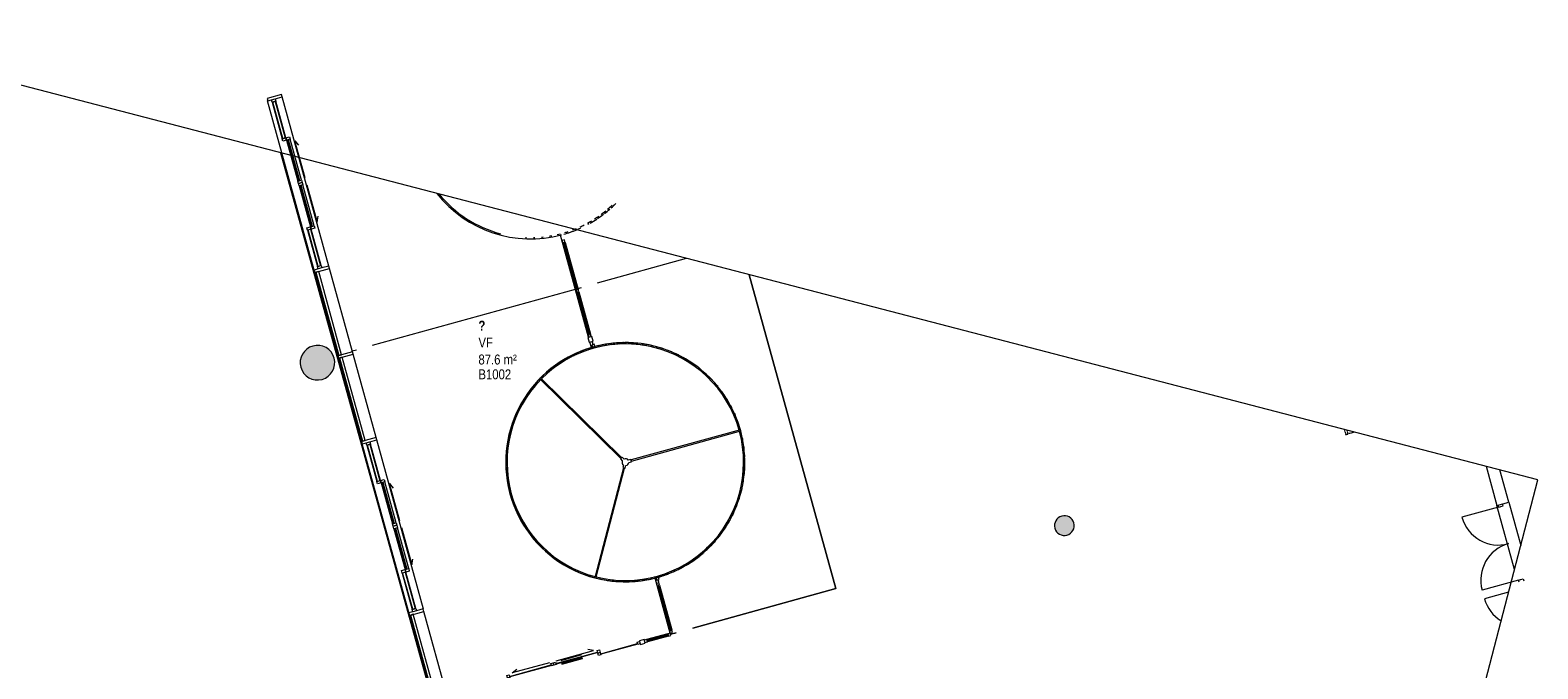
# Model space of a CAD drawing. Header units: millimetres. Extents: x 1487155 to 1697087, y 2364492 to 2519428.
# Tile 9 of 9: x 1641758 to 1672283, y 2506501 to 2519428. Entities that reach past the tile are written whole.
import ezdxf

# ---------------------------------------------------------------- set-up
doc = ezdxf.new("R2010")
doc.units = ezdxf.units.MM
doc.linetypes.add('Overhead', pattern=[3.9688, 2.3813, -1.5875])
doc.layers.add('_grå hatch fotavtrykk', color=7, linetype='Continuous')
for name, color, linetype, lineweight in [('A2', 6, 'Continuous', 5), ('A2-D', 1, 'Continuous', 5), ('A2-DOR', 1, 'Continuous', 5), ('A222', 6, 'Continuous', 5), ('A23', 3, 'Continuous', 5), ('A2312', 1, 'Continuous', 5), ('A254', 6, 'Continuous', 5), ('A281', 3, 'Continuous', 5), ('A852-T', 1, 'Continuous', 9), ('A852-TYNN', 7, 'Continuous', 5), ('A862', 4, 'Continuous', 15)]:
    doc.layers.add(name, color=color, linetype=linetype, lineweight=lineweight)
doc.styles.add('Arial Narrow', font='ARIALN.TTF', dxfattribs={"height": 200})
doc.styles.add('Arial Narrow_B', font='ARIALNB.TTF', dxfattribs={"height": 200})

# ---------------------------------------------------------------- blocks, each defined once
blk = doc.blocks.new('Søyle Betong Sirkulær - 400-3053068-zv001-h01-a-200-1-0001')
at = {"layer": 'A222'}
blk.add_hatch(color=256, dxfattribs=at).paths.add_polyline_path([(194, -48), (200, 0), (194, 48), (177, 93), (150, 133), (114, 165), (71, 187), (24, 199), (-24, 199), (-71, 187), (-114, 165), (-150, 133), (-177, 93), (-194, 48), (-200, 0), (-194, -48), (-177, -93), (-150, -133), (-114, -165), (-71, -187), (-24, -199), (24, -199), (71, -187), (114, -165), (150, -133), (177, -93)])
at = {"layer": 'A222', "lineweight": 18}
for start, end in [(360, 180), (180, 360)]:
    blk.add_arc((0, 0), 200, start, end, dxfattribs=at)
blk = doc.blocks.new('Søyle Betong Sirkulær - 700-3053066-zv001-h01-a-200-1-0001')
at = {"layer": 'A222'}
blk.add_hatch(color=256, dxfattribs=at).paths.add_polyline_path([(344, -64), (350, 0), (344, 64), (326, 126), (298, 184), (259, 236), (211, 279), (156, 313), (96, 337), (32, 349), (-32, 349), (-96, 337), (-156, 313), (-211, 279), (-259, 236), (-298, 184), (-326, 126), (-344, 64), (-350, 0), (-344, -64), (-326, -126), (-298, -184), (-259, -236), (-211, -279), (-156, -313), (-96, -337), (-32, -349), (32, -349), (96, -337), (156, -313), (211, -279), (259, -236), (298, -184), (326, -126)])
at = {"layer": 'A222', "lineweight": 18}
for start, end in [(0, 180), (180, 0)]:
    blk.add_arc((0, 0), 350, start, end, dxfattribs=at)
blk = doc.blocks.new('System Panel - Glassfelt 50mm offset 165-2979968-zv001-h01-a-200-1-0001')
at = {"layer": 'A2312', "lineweight": 13}
for p, q in [((875, -141), (-875, -141)), ((-875, -141), (-875, -200)), ((-875, -200), (875, -200)), ((875, -200), (875, -141))]:
    blk.add_line(p, q, dxfattribs=at)
blk = doc.blocks.new('Rectangular Mullion - ENZV_300x50mm_offset 70-V66-zv001-h01-a-200-1-0001')
at = {"layer": 'A2312', "lineweight": 15}
for p, q in [((-25, 218), (25, 218)), ((-25, -85), (-25, 218)), ((25, 218), (25, 135)), ((25, 60), (25, -85)), ((25, -85), (-25, -85))]:
    blk.add_line(p, q, dxfattribs=at)
blk = doc.blocks.new('Rectangular Mullion - ENZV_300x50mm_offset 70-V67-zv001-h01-a-200-1-0001')
at = {"layer": 'A2312', "lineweight": 15}
for p, q in [((-25, 218), (25, 218)), ((-25, 135), (-25, 218)), ((-25, -85), (-25, 60)), ((25, 218), (25, -85)), ((25, -85), (-25, -85))]:
    blk.add_line(p, q, dxfattribs=at)
blk = doc.blocks.new('Rectangular Mullion - ENZV_300x50mm_offset 70-2979316-zv001-h01-a-200-1-0001')
at = {"layer": 'A2312', "lineweight": 15}
for p, q in [((-25, 218), (25, 218)), ((-25, -85), (-25, 218)), ((25, 218), (25, -85)), ((25, -85), (-25, -85))]:
    blk.add_line(p, q, dxfattribs=at)
blk = doc.blocks.new('Systemveggdør Skyvedør Dobbel med Glassfelt _parametrisk offset_ - YDGS02-2980109-zv001-h01-a-200-1-0001')
at = {"layer": 'A2-D'}
for p, q in [((-1800, -25), (-1800, 25)), ((-1800, 25), (-1750, 25)), ((-1750, 25), (-1750, -25)), ((-1195, 25), (-1750, 25)), ((-975, 25), (-975, 75)), ((-975, 75), (-925, 75)), ((-925, 25), (-975, 25)), ((-975, -25), (-975, 25)), ((-975, 25), (-925, 25)), ((-925, 75), (-925, 25)), ((-925, 35), (-925, 45)), ((-925, 45), (-50, 45)), ((-50, 35), (-925, 35)), ((-925, 25), (-925, -25)), ((-50, 25), (-50, 75)), ((-50, 75), (0, 75)), ((-50, 45), (-50, 35)), ((0, 25), (-50, 25)), ((0, 75), (0, 25)), ((0, 25), (0, 75)), ((0, 75), (50, 75)), ((50, 25), (0, 25)), ((50, 75), (50, 25)), ((50, 35), (50, 45)), ((50, 45), (925, 45)), ((925, 35), (50, 35)), ((597, 75), (158, 75)), ((158, 25), (597, 25)), ((925, 25), (925, 75)), ((925, 75), (975, 75)), ((925, 45), (925, 35)), ((975, 25), (925, 25)), ((925, -25), (925, 25)), ((925, 25), (975, 25)), ((975, 75), (975, 25)), ((975, 25), (975, -25)), ((1750, -25), (1750, 25)), ((1750, 25), (1800, 25)), ((1800, 25), (1800, -25)), ((-1750, -25), (-1800, -25)), ((-1750, -15), (-1750, -5)), ((-1750, -5), (-975, -5)), ((-975, -15), (-1750, -15)), ((-1750, -25), (-1195, -25)), ((-975, -5), (-975, -15)), ((-925, -25), (-975, -25)), ((975, -25), (925, -25)), ((975, -15), (975, -5)), ((975, -5), (1750, -5)), ((1750, -15), (975, -15)), ((1750, -5), (1750, -15)), ((1800, -25), (1750, -25))]:
    blk.add_line(p, q, dxfattribs=at)
at = {"layer": 'A2-DOR'}
for p, q in [((-854, 97), (-745, 148)), ((-71, 97), (-854, 97)), ((71, 97), (854, 97)), ((854, 97), (745, 148))]:
    blk.add_line(p, q, dxfattribs=at)
blk = doc.blocks.new('Rectangular Mullion - ENZV_50x50mm uten offset-2979530-zv001-h01-a-200-1-0001')
at = {"layer": 'A2312', "lineweight": 15}
for p, q in [((-50, 25), (0, 25)), ((-50, -25), (-50, 25)), ((0, 25), (0, -25)), ((0, -25), (-50, -25))]:
    blk.add_line(p, q, dxfattribs=at)
blk = doc.blocks.new('Rectangular Mullion - ENZV_El føringskanal 80 x 100-2980116-zv001-h01-a-200-1-0001')
at = {"layer": 'A2312', "lineweight": 15}
for p, q in [((0, 40), (-100, 40)), ((-100, 40), (-100, -40)), ((0, -40), (0, 40)), ((-100, -40), (0, -40))]:
    blk.add_line(p, q, dxfattribs=at)
blk = doc.blocks.new('Rectangular Mullion - ENZV_50x50mm uten offset-2979528-zv001-h01-a-200-1-0001')
at = {"layer": 'A2312', "lineweight": 15}
for p, q in [((-50, 25), (0, 25)), ((-50, -25), (-50, 25)), ((0, 25), (0, -25)), ((0, -25), (-50, -25))]:
    blk.add_line(p, q, dxfattribs=at)
blk = doc.blocks.new('System Panel - Glassfelt 10mm-2980117-zv001-h01-a-200-1-0001')
at = {"layer": 'A2312', "lineweight": 13}
for p, q in [((470, 5), (-470, 5)), ((-470, 5), (-470, -5)), ((470, -5), (470, 5)), ((-470, -5), (470, -5))]:
    blk.add_line(p, q, dxfattribs=at)
blk = doc.blocks.new('Rectangular Mullion - ENZV_50x50mm uten offset-2979526-zv001-h01-a-200-1-0001')
at = {"layer": 'A2312', "lineweight": 15}
for p, q in [((0, 25), (-50, 25)), ((-50, 25), (-50, -25)), ((0, -25), (0, 25)), ((-50, -25), (0, -25))]:
    blk.add_line(p, q, dxfattribs=at)
blk = doc.blocks.new('Rectangular Mullion - ENZV_50x50mm uten offset-2979538-zv001-h01-a-200-1-0001')
at = {"layer": 'A2312'}
for p, q in [((1647363, 2469097), (1647126, 2468187)), ((1647411, 2469085), (1647175, 2468175))]:
    blk.add_line(p, q, dxfattribs=at)
blk = doc.blocks.new('Rectangular Mullion - ENZV_El føringskanal 80 x 100-2980156-zv001-h01-a-200-1-0001')
at = {"layer": 'A2312', "lineweight": 15}
for p, q in [((0, 40), (-100, 40)), ((-100, 40), (-100, -40)), ((0, 25), (0, 40)), ((-100, -40), (0, -40)), ((0, -40), (0, -25))]:
    blk.add_line(p, q, dxfattribs=at)
blk = doc.blocks.new('Rectangular Mullion - ENZV_300x50mm_offset 70-2979318-zv001-h01-a-200-1-0001')
at = {"layer": 'A2312'}
for p, q in [((1633138, 2584293), (1634375, 2585532)), ((1633353, 2584079), (1634589, 2585318))]:
    blk.add_line(p, q, dxfattribs=at)
blk = doc.blocks.new('Tofløyet1 - DT10A_Tofløyet tredør 16x21M-2979598-zv001-h01-a-200-1-0001')
at = {"layer": 'A2-D'}
for p, q in [((-765, 95), (-765, 860)), ((765, 95), (765, 860)), ((-805, 95), (-765, 95)), ((-765, 95), (-765, 55)), ((-765, 95), (-765, -5)), ((765, 95), (765, 55)), ((765, 95), (765, -5)), ((805, 95), (765, 95)), ((-765, -5), (-805, -5)), ((765, -5), (805, -5))]:
    blk.add_line(p, q, dxfattribs=at)
for centre, start, end in [((-765, 95), 0, 90), ((765, 95), 90, 180)]:
    blk.add_arc(centre, 765, start, end, dxfattribs=at)
blk = doc.blocks.new('Systemveggdør Skyvedør Dobbel med Glassfelt _parametrisk offset_ - YDGS01-2980608-zv001-h01-a-200-1-0001')
at = {"layer": 'A2-D'}
for p, q in [((-960, -60), (-960, 15)), ((-960, 15), (-910, 15)), ((-910, 15), (-910, -60)), ((-50, 15), (-910, 15)), ((-50, -60), (-50, 15)), ((-50, 15), (0, 15)), ((0, 15), (0, -60)), ((0, -60), (0, 15)), ((0, 15), (50, 15)), ((50, 15), (50, -60)), ((910, 15), (50, 15)), ((910, -60), (910, 15)), ((910, 15), (960, 15)), ((960, 15), (960, -60)), ((-1775, -135), (-1775, -60)), ((-1775, -60), (-1725, -60)), ((-1725, -135), (-1775, -135)), ((-1725, -60), (-1725, -135)), ((-960, -60), (-1725, -60)), ((-1725, -125), (-1725, -73)), ((-1725, -73), (-960, -73)), ((-960, -125), (-1725, -125)), ((-1725, -135), (-960, -135)), ((-910, -60), (-960, -60)), ((-960, -135), (-960, -60)), ((-960, -60), (-910, -60)), ((-960, -73), (-960, -125)), ((-910, -135), (-960, -135)), ((-910, -48), (-910, -23)), ((-910, -23), (-50, -23)), ((-50, -48), (-910, -48)), ((-910, -60), (-50, -60)), ((-910, -60), (-910, -135)), ((-50, -23), (-50, -48)), ((0, -60), (-50, -60)), ((50, -60), (0, -60)), ((50, -48), (50, -23)), ((50, -23), (910, -23)), ((910, -48), (50, -48)), ((50, -60), (910, -60)), ((910, -23), (910, -48)), ((960, -60), (910, -60)), ((910, -135), (910, -60)), ((910, -60), (960, -60)), ((960, -135), (910, -135)), ((960, -60), (960, -135)), ((1725, -60), (960, -60)), ((960, -125), (960, -73)), ((960, -73), (1725, -73)), ((1725, -125), (960, -125)), ((960, -135), (1725, -135)), ((1725, -135), (1725, -60)), ((1725, -60), (1775, -60)), ((1725, -73), (1725, -125)), ((1775, -135), (1725, -135)), ((1775, -60), (1775, -135))]:
    blk.add_line(p, q, dxfattribs=at)
at = {"layer": 'A2-DOR'}
for p, q in [((-854, 97), (-745, 148)), ((-71, 97), (-854, 97)), ((71, 97), (854, 97)), ((854, 97), (745, 148))]:
    blk.add_line(p, q, dxfattribs=at)
blk = doc.blocks.new('System Panel - Glassfelt 10mm-2980621-zv001-h01-a-200-1-0001')
at = {"layer": 'A2312', "lineweight": 13}
for p, q in [((495, 5), (-495, 5)), ((-495, 5), (-495, -5)), ((495, -5), (495, 5)), ((-495, -5), (495, -5))]:
    blk.add_line(p, q, dxfattribs=at)
blk = doc.blocks.new('Rectangular Mullion - ENZV_50x50mm uten offset-2980225-zv001-h01-a-200-1-0001')
at = {"layer": 'A2312'}
for p, q in [((1634737, 2436161), (1634042, 2435456)), ((1634772, 2436126), (1634077, 2435421))]:
    blk.add_line(p, q, dxfattribs=at)
blk = doc.blocks.new('Rectangular Mullion - ENZV_50x50mm uten offset-2980165-zv001-h01-a-200-1-0001')
at = {"layer": 'A2312', "lineweight": 15}
for p, q in [((-25, 25), (25, 25)), ((-25, -25), (-25, 25)), ((25, 25), (25, -25)), ((25, -25), (-25, -25))]:
    blk.add_line(p, q, dxfattribs=at)
blk = doc.blocks.new('karusseldør Bund11 - karusseldør Bund-3039256-zv001-h01-a-200-1-0001')
at = {"layer": 'A2'}
for p, q in [((-189991, 387670), (-189992, 387670)), ((-189991, 387670), (-189991, 385371)), ((-189966, 387670), (-189991, 387670)), ((-189966, 385371), (-189966, 387670)), ((-192039, 386471), (-192060, 386484)), ((-187889, 386471), (-187910, 386459)), ((-192352, 385720), (-192353, 385718)), ((-192448, 385256), (-192498, 385256)), ((-192498, 385256), (-192498, 385246)), ((-192498, 385246), (-192448, 385246)), ((-192383, 385276), (-192448, 385276)), ((-192448, 385276), (-192448, 385256)), ((-192448, 385246), (-192448, 385226)), ((-192383, 385226), (-192383, 385276)), ((-190047, 385239), (-190095, 385212)), ((-189953, 385371), (-190003, 385371)), ((-190003, 385371), (-190003, 385316)), ((-189991, 385371), (-189966, 385371)), ((-189953, 385316), (-189953, 385371)), ((-189862, 385212), (-189909, 385239)), ((-187508, 385276), (-187573, 385276)), ((-187573, 385276), (-187573, 385226)), ((-187508, 385256), (-187508, 385276)), ((-187458, 385256), (-187508, 385256)), ((-187508, 385226), (-187508, 385246)), ((-187508, 385246), (-187458, 385246)), ((-187458, 385246), (-187458, 385256)), ((-192448, 385226), (-192383, 385226)), ((-192068, 384030), (-190076, 385180)), ((-190088, 385201), (-192059, 384064)), ((-190095, 385212), (-190070, 385169)), ((-190076, 385180), (-190088, 385201)), ((-190070, 385169), (-190022, 385196)), ((-189934, 385196), (-189887, 385169)), ((-189887, 385169), (-189862, 385212)), ((-189868, 385201), (-189881, 385180)), ((-189881, 385180), (-187889, 384030)), ((-187898, 384064), (-189868, 385201)), ((-187573, 385226), (-187508, 385226))]:
    blk.add_line(p, q, dxfattribs=at)
for radius, start, end in [(2420, 117.7747, 119.101), (2420, 113.7428, 114.976), (2420, 109.7015, 110.8556), (2420, 105.6507, 106.7399), (2420, 101.5899, 102.6289), (2420, 97.5193, 98.5229), (2420, 93.4385, 94.4219), (2420, 89.3476, 89.7037), (2420, 85.2465, 86.235), (2420, 81.1354, 82.1492), (2420, 77.0143, 78.0684), (2420, 72.8834, 73.9926), (2420, 68.7428, 69.9217), (2420, 64.5929, 65.8556), (2420, 60.4339, 61.7942), (2420, 129.8174, 131.4685), (2420, 125.8116, 127.3638), (2420, 121.7975, 123.2303), (2420, 56.2662, 57.7374), (2420, 52.0901, 53.6849), (2420, 47.9062, 49.6365), (2420, 137.8057, 139.787), (2420, 133.8153, 135.6424), (2420, 43.7148, 45.5922), (2420, 39.5165, 41.5515), (2420, 149.3561, 180), (2395, 149.3561, 209.701), (2420, 145.7664, 148.0855), (2420, 141.7892, 143.9348), (2420, 35.3119, 37.5143), (2420, 31.1015, 33.4802), (2395, 330.299, 30.299), (2420, 329.704, 30.299), (2420, 155.7207, 156.3943), (2420, 151.4139, 152.2388), (2420, 28.2772, 29.4452), (2420, 24.1901, 25.4206), (2420, 165.5781, 166.2492), (2420, 20.1081, 21.3943), (2420, 16.0298, 17.37), (2420, 172.7778, 173.0324), (2420, 169.5302, 170.4183), (2420, 11.9539, 13.3472), (2420, 7.88, 9.3257), (2420, 180, 210.296), (2420, 177.4297, 178.4926), (2420, 176.746, 177.1942), (2420, 173.4805, 174.4759), (70, 110.9248, 189.0752), (70, 350.9248, 69.0752), (2420, 3.8074, 5.3052), (2420, 1.5206, 1.6902), (2420, 0.5918, 1.2851), (2420, 180.7218, 181.3562), (2420, 181.3785, 182.4541), (2420, 184.6763, 186.426), (70, 230.9248, 309.0752), (2420, 351.5954, 353.5592), (2420, 355.6653, 357.2653), (2420, 357.2876, 357.6247), (2420, 188.6356, 190.3886), (2420, 192.6023, 194.3451), (2420, 343.4572, 345.4282), (2420, 347.526, 349.4937), (2420, 196.5815, 198.2978), (2420, 200.5839, 202.2477), (2420, 335.3205, 337.2971), (2420, 339.3887, 341.3626), (2420, 204.6375, 206.1956), (2420, 208.8466, 210), (2420, 210, 210.1419), (2420, 210.2962, 329.7042), (2420, 331.2526, 333.2315)]:
    blk.add_arc((-189978, 385251), radius, start, end, dxfattribs=at)
blk = doc.blocks.new('System Panel - Glassfelt 10mm-2980623-zv001-h01-a-200-1-0001')
at = {"layer": 'A2312', "lineweight": 13}
for p, q in [((445, 5), (-445, 5)), ((-445, 5), (-445, -5)), ((445, -5), (445, 5)), ((-445, -5), (445, -5))]:
    blk.add_line(p, q, dxfattribs=at)
blk = doc.blocks.new('Rectangular Mullion - ENZV_50x50mm uten offset-2980624-zv001-h01-a-200-1-0001')
at = {"layer": 'A2312'}
for p, q in [((1652809, 2514118), (1653046, 2513260)), ((1652857, 2514131), (1653094, 2513274))]:
    blk.add_line(p, q, dxfattribs=at)
blk = doc.blocks.new('System Panel - Glassfelt 10mm-2979531-zv001-h01-a-200-1-0001')
at = {"layer": 'A2312', "lineweight": 13}
for p, q in [((222, 5), (-222, 5)), ((-222, 5), (-222, -5)), ((222, -5), (222, 5)), ((-222, -5), (222, -5))]:
    blk.add_line(p, q, dxfattribs=at)
blk = doc.blocks.new('Rectangular Mullion - ENZV_50x50mm uten offset-V85-zv001-h01-a-200-1-0001')
at = {"layer": 'A2312'}
for p, q in [((1654661, 2507212), (1654234, 2507094)), ((1654675, 2507164), (1654248, 2507046))]:
    blk.add_line(p, q, dxfattribs=at)
blk = doc.blocks.new('Rectangular Mullion - ENZV_50x50mm uten offset-2980166-zv001-h01-a-200-1-0001')
at = {"layer": 'A2312', "lineweight": 15}
for p, q in [((-25, 25), (25, 25)), ((-25, -25), (-25, 25)), ((25, 25), (25, -25)), ((25, -25), (-25, -25))]:
    blk.add_line(p, q, dxfattribs=at)
blk = doc.blocks.new('Rectangular Mullion - ENZV_300x50mm_offset 70-2980978-zv001-h01-a-200-1-0001')
at = {"layer": 'A2312'}
for p, q in [((1647324, 2516364), (1646851, 2518075)), ((1647032, 2516284), (1646559, 2517995))]:
    blk.add_line(p, q, dxfattribs=at)
blk = doc.blocks.new('Rectangular Mullion - ENZV_300x50mm_offset 70-2980979-zv001-h01-a-200-1-0001')
at = {"layer": 'A2312'}
for p, q in [((1647504, 2514573), (1647032, 2516284)), ((1647796, 2514653), (1647324, 2516364))]:
    blk.add_line(p, q, dxfattribs=at)

msp = doc.modelspace()

# ---------------------------------------------------------------- linework, layer by layer
at = {"layer": '_grå hatch fotavtrykk'}
msp.add_lwpolyline([(1642232, 2469151), (1650873, 2502389), (1646841, 2516943)], dxfattribs=at)
at = {"layer": 'A2-D'}
msp.add_line((1671692, 2508056), (1671202, 2507920), dxfattribs=at)
msp.add_arc((1671940, 2508124), 765, 195.4265, 238.5471, dxfattribs=at)
at = {"layer": 'A23', "lineweight": 15}
for p, q in [((1671235, 2510601), (1671455, 2509805)), ((1671696, 2509872), (1671515, 2510528)), ((1671455, 2509805), (1671696, 2509872))]:
    msp.add_line(p, q, dxfattribs=at)
at = {"layer": 'A254'}
for p, q in [((1646838, 2516944), (1647971, 2512851)), ((1653243, 2514311), (1655045, 2514810)), ((1658070, 2508124), (1656316, 2514479)), ((1656316, 2514479), (1658070, 2508124)), ((1648691, 2513050), (1652797, 2514187)), ((1652845, 2514201), (1652919, 2514221)), ((1647971, 2512851), (1647985, 2512855)), ((1648277, 2512935), (1648364, 2512960)), ((1671811, 2508513), (1671455, 2509805)), ((1671696, 2509872), (1671937, 2508997)), ((1655178, 2507326), (1658070, 2508124)), ((1658070, 2508124), (1655178, 2507326)), ((1654723, 2507201), (1654840, 2507233)), ((1654840, 2507233), (1654723, 2507201)), ((1652520, 2506593), (1652943, 2506710)), ((1652943, 2506710), (1652520, 2506593))]:
    msp.add_line(p, q, dxfattribs=at)
for centre, radius, start, end in [((1651893, 2517624), 2422, 218.2587, 284.8905), ((1651893, 2517624), 2395, 219.1059, 255.1761), ((1651893, 2517624), 2422, 312.2192, 315.3585), ((1651893, 2517624), 2422, 299.7369, 303.472), ((1651893, 2517624), 2395, 302.5456, 305.1565), ((1651893, 2517624), 2422, 303.8954, 307.4271), ((1651893, 2517624), 2395, 306.5032, 309.3372), ((1651893, 2517624), 2422, 308.0563, 311.3673), ((1651893, 2517624), 2395, 310.4702, 313.5286), ((1651893, 2517624), 2395, 282.9294, 284.3839), ((1651893, 2517624), 2422, 286.0744, 292.5942), ((1651893, 2517624), 2395, 286.8259, 288.5229), ((1651893, 2517624), 2395, 290.7371, 292.6691), ((1651893, 2517624), 2395, 294.6616, 296.8231), ((1651893, 2517624), 2395, 298.5981, 300.9853), ((1651893, 2517624), 2395, 267.5371, 267.8946), ((1651893, 2517624), 2395, 271.3501, 272.0075), ((1651893, 2517624), 2395, 275.1889, 276.1265), ((1651893, 2517624), 2395, 279.0497, 280.2519), ((1653808, 2510683), 2421, 105.9712, 283.3289), ((1653808, 2510683), 2395, 114.2227, 116.4032), ((1653808, 2510683), 2395, 110.0889, 112.4752), ((1653808, 2510683), 2395, 105.9505, 108.5367), ((1653808, 2510683), 2421, 90.6258, 104.787), ((1653808, 2510683), 2395, 101.8077, 104.5886), ((1653808, 2510683), 2395, 97.6605, 100.6314), ((1653808, 2510683), 2395, 93.5088, 96.6657), ((1653808, 2510683), 2395, 89.3527, 92.6918), ((1653808, 2510683), 2421, 87.0227, 89.8822), ((1653808, 2510683), 2395, 85.1921, 88.7103), ((1653808, 2510683), 2421, 83.287, 85.8799), ((1653808, 2510683), 2395, 81.0272, 84.7214), ((1653808, 2510683), 2421, 79.4796, 81.8704), ((1653808, 2510683), 2395, 76.8578, 80.7254), ((1653808, 2510683), 2421, 75.6286, 77.8513), ((1653808, 2510683), 2395, 15.7258, 76.7227), ((1653808, 2510683), 2421, 15.7222, 74.7418), ((1653808, 2510683), 2395, 126.5973, 128.1142), ((1653808, 2510683), 2395, 122.477, 124.224), ((1653808, 2510683), 2395, 118.3521, 120.3198), ((1653808, 2510683), 2395, 135.6844, 255.1685), ((1653808, 2510683), 2395, 134.8246, 135.0862), ((1653808, 2510683), 2395, 130.7132, 131.9888), ((1653808, 2510683), 2395, 314.0932, 15.1271), ((1653808, 2510683), 2421, 315.7665, 15.1304), ((1653808, 2510683), 2395, 310.0899, 314.0205), ((1653808, 2510683), 2421, 312.6215, 315.0758), ((1653808, 2510683), 2395, 298.1177, 301.4581), ((1653808, 2510683), 2421, 300.1578, 303.1272), ((1653808, 2510683), 2395, 302.1018, 305.6345), ((1653808, 2510683), 2421, 304.3101, 307.1042), ((1653808, 2510683), 2395, 306.0927, 309.8216), ((1653808, 2510683), 2421, 308.4647, 311.0871), ((1653808, 2510683), 2395, 255.7667, 256.0294), ((1653808, 2510683), 2395, 258.8321, 260.1281), ((1653808, 2510683), 2395, 262.6922, 264.2322), ((1653808, 2510683), 2395, 266.5742, 268.3418), ((1653808, 2510683), 2395, 270.4745, 272.4573), ((1653808, 2510683), 2395, 274.3902, 276.579), ((1653808, 2510683), 2395, 278.3193, 280.707), ((1653808, 2510683), 2395, 282.26, 284.8418), ((1653808, 2510683), 2421, 283.5787, 284.8817), ((1653808, 2510683), 2395, 286.2112, 288.9838), ((1653808, 2510683), 2421, 286.0659, 287.2771), ((1653808, 2510683), 2421, 287.7185, 291.2309), ((1653808, 2510683), 2395, 290.1717, 293.1335), ((1653808, 2510683), 2421, 291.8618, 295.1905), ((1653808, 2510683), 2395, 294.1408, 297.2914), ((1653808, 2510683), 2421, 296.0083, 299.156)]:
    msp.add_arc(centre, radius, start, end, dxfattribs=at)
at = {"layer": 'A281', "linetype": 'Overhead'}
for p, q in [((1668363, 2511347), (1668392, 2511243)), ((1668414, 2511334), (1668436, 2511254)), ((1668392, 2511243), (1668436, 2511254)), ((1668574, 2511293), (1668436, 2511254))]:
    msp.add_line(p, q, dxfattribs=at)
at = {"layer": 'A852-TYNN'}
msp.add_lwpolyline([(1637282, 2519428), (1625352, 2473540), (1660353, 2464440), (1672283, 2510328)], close=True, dxfattribs=at)
at = {"layer": 'A862'}
for p, q in [((1653064, 2513211), (1652494, 2515279)), ((1653122, 2513004), (1653091, 2513115)), ((1653944, 2513099), (1653941, 2513099)), ((1654716, 2507225), (1654409, 2508339))]:
    msp.add_line(p, q, dxfattribs=at)
for centre, start, end in [((1651893, 2517624), 304.023, 304.2374), ((1651893, 2517624), 308.685, 309.5119), ((1651893, 2517624), 313.4859, 314.2625), ((1651893, 2517624), 288.4423, 290.2784), ((1651893, 2517624), 293.1984, 294.7813), ((1651893, 2517624), 298.5116, 299.2749), ((1651893, 2517624), 284.3747, 284.8909), ((1653808, 2510683), 106.0206, 106.487), ((1653808, 2510683), 96.0017, 96.9712), ((1653808, 2510683), 91.2996, 92.257), ((1653808, 2510683), 76.7275, 77.1362), ((1653808, 2510683), 15.7214, 74.7417), ((1653808, 2510683), 315.7668, 15.1304), ((1653808, 2510683), 313.5703, 314.1727), ((1653808, 2510683), 308.7549, 309.3601), ((1653808, 2510683), 284.3606, 284.8822), ((1653808, 2510683), 288.5903, 290.0879), ((1653808, 2510683), 293.4026, 294.6535), ((1653808, 2510683), 298.8767, 299.1823)]:
    msp.add_arc(centre, 2420, start, end, dxfattribs=at)

# ---------------------------------------------------------------- block references
at = {"layer": 'A2', "rotation": 285.4264647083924}
msp.add_blockref('karusseldør Bund11 - karusseldør Bund-3039256-zv001-h01-a-200-1-0001', (1332974, 2225073), dxfattribs=at)
at = {"layer": 'A2-DOR'}
for name, p, rotation in [('Systemveggdør Skyvedør Dobbel med Glassfelt _parametrisk offset_ - YDGS01-2980608-zv001-h01-a-200-1-0001', (1647249, 2516342), 285.4264647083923), ('Systemveggdør Skyvedør Dobbel med Glassfelt _parametrisk offset_ - YDGS01-2980608-zv001-h01-a-200-1-0001', (1649165, 2509402), 285.4264647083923), ('Tofløyet1 - DT10A_Tofløyet tredør 16x21M-2979598-zv001-h01-a-200-1-0001', (1671780, 2509060), 105.4264647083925), ('Systemveggdør Skyvedør Dobbel med Glassfelt _parametrisk offset_ - YDGS02-2980109-zv001-h01-a-200-1-0001', (1652368, 2506551), 15.42646470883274)]:
    msp.add_blockref(name, p, dxfattribs=dict(at, rotation=rotation))
at = {"layer": 'A222', "rotation": 285.4264647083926}
for name, p in [('Søyle Betong Sirkulær - 700-3053066-zv001-h01-a-200-1-0001', (1647575, 2512698)), ('Søyle Betong Sirkulær - 400-3053068-zv001-h01-a-200-1-0001', (1662697, 2509401))]:
    msp.add_blockref(name, p, dxfattribs=at)
at = {"layer": 'A2312', "extrusion": (0, 0, -1)}
for name, p, rotation in [('Rectangular Mullion - ENZV_300x50mm_offset 70-V66-zv001-h01-a-200-1-0001', (-1646771, 2518077), 254.5735352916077), ('Rectangular Mullion - ENZV_50x50mm uten offset-2979528-zv001-h01-a-200-1-0001', (-1652550, 2515175), 74.57267171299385), ('Rectangular Mullion - ENZV_300x50mm_offset 70-V67-zv001-h01-a-200-1-0001', (-1647728, 2514607), 254.5735352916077), ('Rectangular Mullion - ENZV_50x50mm uten offset-2980165-zv001-h01-a-200-1-0001', (-1652834, 2514149), 74.57267171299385), ('Rectangular Mullion - ENZV_50x50mm uten offset-2980165-zv001-h01-a-200-1-0001', (-1653084, 2513242), 74.57267171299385), ('Rectangular Mullion - ENZV_300x50mm_offset 70-2979316-zv001-h01-a-200-1-0001', (-1648207, 2512872), 254.5735352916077), ('Rectangular Mullion - ENZV_300x50mm_offset 70-V66-zv001-h01-a-200-1-0001', (-1648686, 2511137), 254.5735352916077), ('Rectangular Mullion - ENZV_50x50mm uten offset-2979528-zv001-h01-a-200-1-0001', (-1654465, 2508235), 74.57439887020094), ('Rectangular Mullion - ENZV_300x50mm_offset 70-V67-zv001-h01-a-200-1-0001', (-1649643, 2507666), 254.5735352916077), ('Rectangular Mullion - ENZV_50x50mm uten offset-2980166-zv001-h01-a-200-1-0001', (-1654223, 2507063), 164.5735352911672), ('Rectangular Mullion - ENZV_50x50mm uten offset-2979530-zv001-h01-a-200-1-0001', (-1654723, 2507201), 164.5735352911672)]:
    msp.add_blockref(name, p, dxfattribs=dict(at, rotation=rotation))
at = {"layer": 'A2312'}
for name, p, rotation in [('Rectangular Mullion - ENZV_300x50mm_offset 70-2980978-zv001-h01-a-200-1-0001', (-231, 156), 359.9945845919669), ('Rectangular Mullion - ENZV_300x50mm_offset 70-2980979-zv001-h01-a-200-1-0001', (-231, 156), 359.9945845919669), ('Rectangular Mullion - ENZV_50x50mm uten offset-2980225-zv001-h01-a-200-1-0001', (2944771, -118771), 59.99613882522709), ('System Panel - Glassfelt 10mm-2980621-zv001-h01-a-200-1-0001', (1652695, 2514650), 105.4273282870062), ('Rectangular Mullion - ENZV_300x50mm_offset 70-2979318-zv001-h01-a-200-1-0001', (3087599, -184056), 60.38416487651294), ('System Panel - Glassfelt 50mm offset 165-2979968-zv001-h01-a-200-1-0001', (1647968, 2513740), 285.4264647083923), ('Rectangular Mullion - ENZV_50x50mm uten offset-2980624-zv001-h01-a-200-1-0001', (-231, 156), 359.9945845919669), ('System Panel - Glassfelt 10mm-2980623-zv001-h01-a-200-1-0001', (1652959, 2513696), 105.4273282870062), ('Rectangular Mullion - ENZV_El føringskanal 80 x 100-2980116-zv001-h01-a-200-1-0001', (1653117, 2513122), 285.4273282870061), ('Rectangular Mullion - ENZV_300x50mm_offset 70-2979318-zv001-h01-a-200-1-0001', (3088078, -185791), 60.38416487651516), ('System Panel - Glassfelt 50mm offset 165-2979968-zv001-h01-a-200-1-0001', (1648446, 2512004), 285.4264647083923), ('Rectangular Mullion - ENZV_300x50mm_offset 70-2980978-zv001-h01-a-200-1-0001', (1685, -6785), 359.9945845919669), ('Rectangular Mullion - ENZV_300x50mm_offset 70-2980979-zv001-h01-a-200-1-0001', (1685, -6785), 359.9945845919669), ('Rectangular Mullion - ENZV_50x50mm uten offset-2979538-zv001-h01-a-200-1-0001', (1462020, -453781), 29.99372042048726), ('System Panel - Glassfelt 10mm-2980117-zv001-h01-a-200-1-0001', (1654604, 2507733), 105.4256011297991), ('Rectangular Mullion - ENZV_300x50mm_offset 70-2979318-zv001-h01-a-200-1-0001', (3089514, -190997), 60.38416487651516), ('System Panel - Glassfelt 50mm offset 165-2979968-zv001-h01-a-200-1-0001', (1649883, 2506799), 285.4264647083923), ('Rectangular Mullion - ENZV_El føringskanal 80 x 100-2980156-zv001-h01-a-200-1-0001', (1654103, 2507030), 195.4264647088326), ('Rectangular Mullion - ENZV_50x50mm uten offset-V85-zv001-h01-a-200-1-0001', (-231, 156), 359.9945845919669), ('System Panel - Glassfelt 10mm-2979531-zv001-h01-a-200-1-0001', (1654461, 2507129), 15.42646470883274), ('Rectangular Mullion - ENZV_50x50mm uten offset-2979526-zv001-h01-a-200-1-0001', (1654742, 2507232), 285.425601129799)]:
    msp.add_blockref(name, p, dxfattribs=dict(at, rotation=rotation))

# ---------------------------------------------------------------- texts
at = {"layer": 'A852-T', "char_height": 200, "attachment_point": 1, "rotation": 359.9946}
for s, insert, width, style in [('\\fArial Narrow|b1|i0|c0|p34|;?', (1650834, 2513547), 176.37, 'Arial Narrow_B'), ('VF', (1650834, 2513206), 368.78, 'Arial Narrow'), ('87.6 m²', (1650834, 2512862), 970.04, 'Arial Narrow'), ('B1002', (1650834, 2512562), 833.75, 'Arial Narrow')]:
    msp.add_mtext(s, dxfattribs=dict(at, insert=insert, width=width, style=style))

doc.saveas('drawing.dxf')
